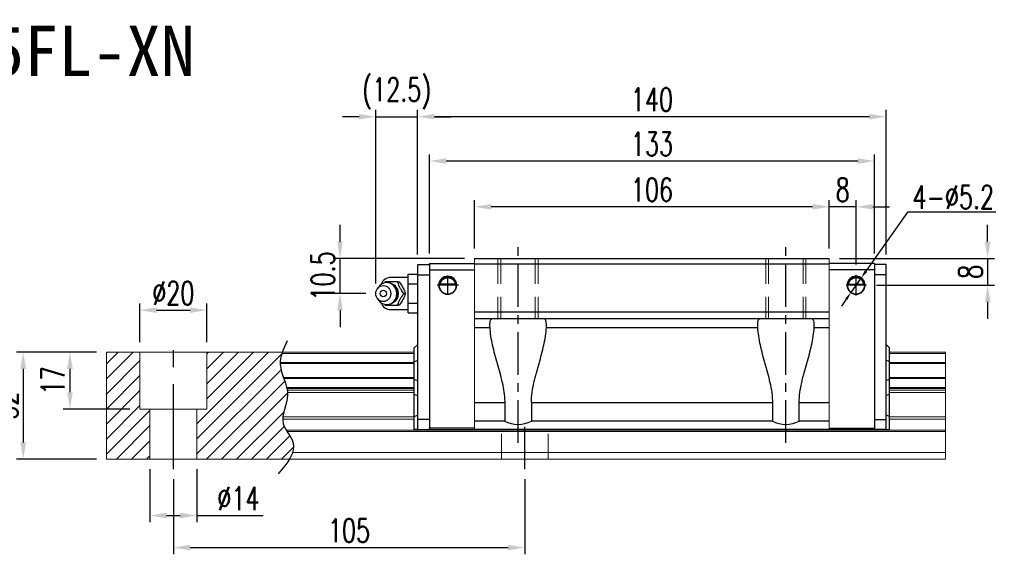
# Model space of a CAD drawing. Header units: millimetres. Extents: x 736 to 1268, y 657 to 1101.
# Tile 3 of 3: x 974 to 1268, y 657 to 816. Entities that reach past the tile are written whole.
import ezdxf
from ezdxf.enums import TextEntityAlignment as Align

# ---------------------------------------------------------------- set-up
doc = ezdxf.new("R2010")
doc.units = ezdxf.units.MM
doc.header["$LTSCALE"] = 2
doc.header["$PDSIZE"] = -1
for name, pattern in [('CENTER', [10.16, 6.35, -1.27, 1.27, -1.27]), ('DASHED', [0.75, 0.5, -0.25]), ('HIDDEN', [1.905, 1.27, -0.635])]:
    doc.linetypes.add(name, pattern=pattern)
for name, color, linetype in [('2', 7, 'Continuous'), ('CHA', 2, 'Continuous'), ('CL', 1, 'CENTER'), ('DIM', 4, 'Continuous'), ('HID', 2, 'DASHED'), ('OUT', 3, 'Continuous')]:
    doc.layers.add(name, color=color, linetype=linetype)
doc.styles.add('DIM-7', font='SIMPLEX.shx', dxfattribs={"width": 0.7, "bigfont": 'chineset.shx'})
doc.styles.add('T', font='kaiu.ttf')
doc.dimstyles.new('CNS', dxfattribs={"dimtxt": 3.5, "dimasz": 2.5, "dimexe": 1, "dimexo": 1.5, "dimgap": 0.09, "dimtad": 0, "dimdsep": 46, "dimtxsty": 'DIM-7', "dimcen": 0.09, "dimclrd": 1, "dimclre": 1, "dimclrt": 4, "dimadec": 0, "dimazin": 0, "dimtfac": 1, "dimtix": 1, "dimtmove": 2, "dimatfit": 3, "dimfxl": 1, "dimtvp": 0.971429, "dimtolj": 1, "dimarcsym": 0})
doc.dimstyles.new('CNSx1 (指線專用)', dxfattribs={"dimscale": 0.56, "dimtxt": 3.5, "dimasz": 2.5, "dimexe": 1, "dimexo": 1.5, "dimgap": 1, "dimtad": 1, "dimtih": 1, "dimtoh": 1, "dimdsep": 46, "dimtxsty": 'DIM-7', "dimcen": 0.09, "dimclrd": 256, "dimclre": 256, "dimclrt": 4, "dimadec": 0, "dimazin": 0, "dimtfac": 1, "dimtix": 1, "dimtmove": 1, "dimatfit": 3, "dimfxl": 1, "dimtvp": 0.971429, "dimtolj": 1, "dimarcsym": 0})

# ---------------------------------------------------------------- blocks, each defined once
blk = doc.blocks.new('*D4')
at = {"color": 0, "lineweight": -2}
for p, q in [((1019.79, 679.03), (1019.79, 656.61)), ((1124.79, 679.03), (1124.79, 656.61)), ((1024.79, 658.61), (1119.79, 658.61))]:
    blk.add_line(p, q, dxfattribs=at)
at = {"color": 0}
for points in [[(1024.79, 659.44), (1024.79, 657.78), (1019.79, 658.61)], [(1119.79, 659.44), (1119.79, 657.78), (1124.79, 658.61)]]:
    blk.add_solid(points, dxfattribs=at)
at = {"layer": 'DEFPOINTS', "color": 0}
for p in [(1019.79, 682.03), (1124.79, 682.03), (1124.79, 658.61)]:
    blk.add_point(p, dxfattribs=at)
at = {"color": 7, "insert": (1072.29, 663.71), "char_height": 7, "attachment_point": 5, "style": 'DIM-7'}
blk.add_mtext('\\A1;105', dxfattribs=at)
blk = doc.blocks.new('*D11')
at = {"color": 0, "lineweight": -2}
for p, q in [((1009.79, 720.03), (1009.79, 731.58)), ((1029.79, 720.03), (1029.79, 731.58)), ((1014.79, 729.58), (1024.79, 729.58))]:
    blk.add_line(p, q, dxfattribs=at)
at = {"color": 0}
for points in [[(1014.79, 730.42), (1014.79, 728.75), (1009.79, 729.58)], [(1024.79, 730.42), (1024.79, 728.75), (1029.79, 729.58)]]:
    blk.add_solid(points, dxfattribs=at)
at = {"layer": 'DEFPOINTS', "color": 0}
for p in [(1029.79, 729.58), (1009.79, 717.03), (1029.79, 717.03)]:
    blk.add_point(p, dxfattribs=at)
at = {"color": 7, "insert": (1019.79, 734.68), "char_height": 7, "attachment_point": 5, "style": 'DIM-7'}
blk.add_mtext('\\A1;%%C20', dxfattribs=at)
blk = doc.blocks.new('*D12')
at = {"color": 0, "lineweight": -2}
for p, q in [((996.79, 717.03), (986.89, 717.03)), ((988.89, 712.03), (988.89, 705.03)), ((1006.79, 700.03), (986.89, 700.03))]:
    blk.add_line(p, q, dxfattribs=at)
at = {"color": 0}
for points in [[(988.06, 712.03), (989.73, 712.03), (988.89, 717.03)], [(988.06, 705.03), (989.73, 705.03), (988.89, 700.03)]]:
    blk.add_solid(points, dxfattribs=at)
at = {"layer": 'DEFPOINTS', "color": 0}
for p in [(999.79, 717.03), (988.89, 700.03), (1009.79, 700.03)]:
    blk.add_point(p, dxfattribs=at)
at = {"color": 7, "insert": (983.79, 708.53), "char_height": 7, "attachment_point": 5, "rotation": 90, "style": 'DIM-7'}
blk.add_mtext('\\A1;17', dxfattribs=at)
blk = doc.blocks.new('*D13')
at = {"color": 0, "lineweight": -2}
for p, q in [((996.79, 717.03), (972.93, 717.03)), ((974.93, 712.03), (974.93, 690.03)), ((996.79, 685.03), (972.93, 685.03))]:
    blk.add_line(p, q, dxfattribs=at)
at = {"color": 0}
for points in [[(974.1, 712.03), (975.77, 712.03), (974.93, 717.03)], [(974.1, 690.03), (975.77, 690.03), (974.93, 685.03)]]:
    blk.add_solid(points, dxfattribs=at)
at = {"layer": 'DEFPOINTS', "color": 0}
for p in [(999.79, 717.03), (974.93, 685.03), (999.79, 685.03)]:
    blk.add_point(p, dxfattribs=at)
at = {"color": 7, "insert": (969.83, 701.03), "char_height": 7, "attachment_point": 5, "rotation": 90, "style": 'DIM-7'}
blk.add_mtext('\\A1;32', dxfattribs=at)
blk = doc.blocks.new('*D14')
at = {"color": 0, "lineweight": -2}
for p, q in [((1215.79, 748.03), (1215.79, 762.47)), ((1223.79, 743.22), (1223.79, 762.47)), ((1210.79, 760.47), (1205.79, 760.47)), ((1223.79, 760.47), (1215.79, 760.47)), ((1228.79, 760.47), (1233.79, 760.47))]:
    blk.add_line(p, q, dxfattribs=at)
at = {"color": 0}
for points in [[(1210.79, 761.3), (1210.79, 759.63), (1215.79, 760.47)], [(1228.79, 761.3), (1228.79, 759.63), (1223.79, 760.47)]]:
    blk.add_solid(points, dxfattribs=at)
at = {"layer": 'DEFPOINTS', "color": 0}
for p in [(1215.79, 760.47), (1215.79, 745.03), (1223.79, 740.22)]:
    blk.add_point(p, dxfattribs=at)
at = {"color": 7, "insert": (1219.79, 765.57), "char_height": 7, "attachment_point": 5, "style": 'DIM-7'}
blk.add_mtext('\\A1;8', dxfattribs=at)
blk = doc.blocks.new('*D16')
at = {"color": 0, "lineweight": -2}
for p, q in [((1109.79, 748.03), (1109.79, 762.47)), ((1215.79, 748.03), (1215.79, 762.47)), ((1210.79, 760.47), (1114.79, 760.47))]:
    blk.add_line(p, q, dxfattribs=at)
at = {"color": 0}
for points in [[(1114.79, 761.3), (1114.79, 759.63), (1109.79, 760.47)], [(1210.79, 761.3), (1210.79, 759.63), (1215.79, 760.47)]]:
    blk.add_solid(points, dxfattribs=at)
at = {"layer": 'DEFPOINTS', "color": 0}
for p in [(1109.79, 760.47), (1109.79, 745.03), (1215.79, 745.03)]:
    blk.add_point(p, dxfattribs=at)
at = {"color": 7, "insert": (1162.79, 765.57), "char_height": 7, "attachment_point": 5, "style": 'DIM-7'}
blk.add_mtext('\\A1;106', dxfattribs=at)
blk = doc.blocks.new('*D17')
at = {"color": 0, "lineweight": -2}
for p, q in [((1096.29, 746.53), (1096.29, 776.14)), ((1224.29, 774.14), (1101.29, 774.14)), ((1229.29, 746.53), (1229.29, 776.14))]:
    blk.add_line(p, q, dxfattribs=at)
at = {"color": 0}
for points in [[(1101.29, 774.97), (1101.29, 773.3), (1096.29, 774.14)], [(1224.29, 774.97), (1224.29, 773.3), (1229.29, 774.14)]]:
    blk.add_solid(points, dxfattribs=at)
at = {"layer": 'DEFPOINTS', "color": 0}
for p in [(1096.29, 774.14), (1096.29, 743.53), (1229.29, 743.53)]:
    blk.add_point(p, dxfattribs=at)
at = {"color": 7, "insert": (1162.79, 779.24), "char_height": 7, "attachment_point": 5, "style": 'DIM-7'}
blk.add_mtext('\\A1;133', dxfattribs=at)
blk = doc.blocks.new('*D18')
at = {"color": 0, "lineweight": -2}
for p, q in [((1263.1, 750.03), (1263.1, 755.03)), ((1218.79, 745.03), (1265.1, 745.03)), ((1263.1, 745.03), (1263.1, 737.03)), ((1229.87, 737.03), (1265.1, 737.03)), ((1263.1, 732.03), (1263.1, 727.03))]:
    blk.add_line(p, q, dxfattribs=at)
at = {"color": 0}
for points in [[(1262.27, 750.03), (1263.93, 750.03), (1263.1, 745.03)], [(1262.27, 732.03), (1263.93, 732.03), (1263.1, 737.03)]]:
    blk.add_solid(points, dxfattribs=at)
at = {"layer": 'DEFPOINTS', "color": 0}
for p in [(1215.79, 745.03), (1226.87, 737.03), (1263.1, 737.03)]:
    blk.add_point(p, dxfattribs=at)
at = {"color": 7, "insert": (1258, 741.03), "char_height": 7, "attachment_point": 5, "rotation": 90, "style": 'DIM-7'}
blk.add_mtext('\\A1;8', dxfattribs=at)
blk = doc.blocks.new('*D20')
at = {"layer": 'DEFPOINTS', "color": 0}
for p in [(1092.79, 787.4), (1092.79, 743.18), (1232.79, 743.18)]:
    blk.add_point(p, dxfattribs=at)
at = {"layer": 'DIM', "color": 0, "lineweight": -2}
for p, q in [((1092.79, 746.18), (1092.79, 789.4)), ((1232.79, 746.18), (1232.79, 789.4)), ((1227.79, 787.4), (1097.79, 787.4))]:
    blk.add_line(p, q, dxfattribs=at)
at = {"layer": 'DIM', "color": 0}
for points in [[(1097.79, 788.23), (1097.79, 786.56), (1092.79, 787.4)], [(1227.79, 788.23), (1227.79, 786.56), (1232.79, 787.4)]]:
    blk.add_solid(points, dxfattribs=at)
at = {"layer": 'DIM', "color": 7, "insert": (1162.79, 792.5), "char_height": 7, "attachment_point": 5, "style": 'DIM-7'}
blk.add_mtext('\\A1;140', dxfattribs=at)
blk = doc.blocks.new('*D26')
at = {"layer": 'DEFPOINTS', "color": 0}
for p in [(1069.59, 745.03), (1109.79, 745.03), (1080.29, 734.53)]:
    blk.add_point(p, dxfattribs=at)
at = {"layer": 'DIM', "color": 0, "lineweight": -2}
for p, q in [((1069.59, 750.03), (1069.59, 755.03)), ((1106.79, 745.03), (1067.59, 745.03)), ((1069.59, 734.53), (1069.59, 745.03)), ((1077.29, 734.53), (1067.59, 734.53)), ((1069.59, 729.53), (1069.59, 724.53))]:
    blk.add_line(p, q, dxfattribs=at)
at = {"layer": 'DIM', "color": 0}
for points in [[(1068.76, 750.03), (1070.43, 750.03), (1069.59, 745.03)], [(1068.76, 729.53), (1070.43, 729.53), (1069.59, 734.53)]]:
    blk.add_solid(points, dxfattribs=at)
at = {"layer": 'DIM', "color": 7, "insert": (1064.49, 739.78), "char_height": 7, "attachment_point": 5, "rotation": 90, "style": 'DIM-7'}
blk.add_mtext('\\A1;10.5', dxfattribs=at)
blk = doc.blocks.new('*D27')
at = {"layer": 'DEFPOINTS', "color": 0}
for p in [(1092.79, 787.4), (1092.79, 743.18), (1080.29, 734.53)]:
    blk.add_point(p, dxfattribs=at)
at = {"layer": 'DIM', "color": 0, "lineweight": -2}
for p, q in [((1080.29, 737.53), (1080.29, 789.4)), ((1092.79, 746.18), (1092.79, 789.4)), ((1075.29, 787.4), (1070.29, 787.4)), ((1080.29, 787.4), (1092.79, 787.4)), ((1097.79, 787.4), (1102.79, 787.4))]:
    blk.add_line(p, q, dxfattribs=at)
at = {"layer": 'DIM', "color": 0}
for points in [[(1075.29, 788.23), (1075.29, 786.56), (1080.29, 787.4)], [(1097.79, 788.23), (1097.79, 786.56), (1092.79, 787.4)]]:
    blk.add_solid(points, dxfattribs=at)
at = {"layer": 'DIM', "color": 7, "insert": (1086.54, 794.33), "char_height": 7, "attachment_point": 5, "style": 'DIM-7'}
blk.add_mtext('\\A1;(12.5)', dxfattribs=at)
blk = doc.blocks.new('*D29')
at = {"color": 0, "lineweight": -2}
for p, q in [((1012.79, 682.03), (1012.79, 666.2)), ((1026.79, 682.03), (1026.79, 666.2)), ((1017.79, 668.2), (1021.79, 668.2)), ((1026.79, 668.2), (1046.66, 668.2))]:
    blk.add_line(p, q, dxfattribs=at)
at = {"color": 0}
for points in [[(1017.79, 669.04), (1017.79, 667.37), (1012.79, 668.2)], [(1021.79, 669.04), (1021.79, 667.37), (1026.79, 668.2)]]:
    blk.add_solid(points, dxfattribs=at)
at = {"layer": 'DEFPOINTS', "color": 0}
for p in [(1012.79, 685.03), (1026.79, 685.03), (1026.79, 668.2)]:
    blk.add_point(p, dxfattribs=at)
at = {"color": 7, "insert": (1039.23, 673.3), "char_height": 7, "attachment_point": 5, "style": 'DIM-7'}
blk.add_mtext('\\A1;%%C14', dxfattribs=at)
blk = doc.blocks.new('*D52')
at = {"color": 0, "lineweight": -2}
for p, q in [((1239.13, 758.88), (1226.72, 741.21)), ((1265.56, 758.88), (1239.13, 758.88)), ((1222.3, 734.9), (1225.29, 739.16)), ((1220.86, 732.86), (1219.43, 730.81))]:
    blk.add_line(p, q, dxfattribs=at)
at = {"color": 0}
for points in [[(1226.38, 741.45), (1227.06, 740.97), (1225.29, 739.16)], [(1220.52, 733.1), (1221.2, 732.62), (1222.3, 734.9)]]:
    blk.add_solid(points, dxfattribs=at)
at = {"layer": 'DEFPOINTS', "color": 0}
for p in [(1225.29, 739.16), (1222.3, 734.9)]:
    blk.add_point(p, dxfattribs=at)
at = {"color": 0, "insert": (1252.84, 763.38), "char_height": 3.5, "attachment_point": 5, "style": 'DIM-7'}
blk.add_mtext('\\A1;{\\H2x;4-∅5.2}', dxfattribs=at)

msp = doc.modelspace()

# ---------------------------------------------------------------- hatches: boundary and pattern name
at = {"layer": 'DIM'}
h = msp.add_hatch(dxfattribs=at)
h.set_pattern_fill('ANSI31', color=0, style=0)
h.set_pattern_definition([(45, (695.844, 544.25), (-2.245064, 2.245064), [])])
edge = h.paths.add_edge_path()
edge.add_spline(control_points=[(1052.694, 709.462), (1052.23, 710.764), (1051.768, 712.14), (1051.724, 713.517), (1051.723, 713.602)], knot_values=[7.0410379, 7.0410379, 7.0410379, 7.0410379, 11.0834181, 11.3490412, 11.3490412, 11.3490412, 11.3490412], degree=3, periodic=0)
edge.add_spline(control_points=[(1051.723, 713.602), (1051.722, 713.7), (1051.723, 713.798), (1051.725, 713.896)], knot_values=[6.7346274, 6.7346274, 6.7346274, 6.7346274, 7.0410379, 7.0410379, 7.0410379, 7.0410379], degree=3, periodic=0)
edge.add_spline(control_points=[(1051.725, 713.896), (1051.75, 714.799), (1051.94, 715.703), (1052.226, 716.607)], knot_values=[3.908874, 3.908874, 3.908874, 3.908874, 6.7346274, 6.7346274, 6.7346274, 6.7346274], degree=3, periodic=0)
edge.add_spline(control_points=[(1052.226, 716.607), (1052.271, 716.749), (1052.318, 716.89), (1052.367, 717.032)], knot_values=[3.466366, 3.466366, 3.466366, 3.466366, 3.908874, 3.908874, 3.908874, 3.908874], degree=3, periodic=0)
edge.add_line((1052.364, 717.032), (1029.792, 717.032))
edge.add_line((1029.792, 717.032), (1029.792, 700.032))
edge.add_line((1029.792, 700.032), (1026.792, 700.032))
edge.add_line((1026.792, 700.032), (1026.792, 685.032))
edge.add_line((1026.792, 685.032), (1054.435, 685.032))
edge.add_spline(control_points=[(1054.435, 685.032), (1054.839, 685.702), (1055.171, 686.37), (1055.396, 687.032)], knot_values=[35.0876755, 35.0876755, 35.0876755, 35.0876755, 37.2888756, 37.2888756, 37.2888756, 37.2888756], degree=3, periodic=0)
edge.add_spline(control_points=[(1055.396, 687.032), (1055.754, 688.086), (1055.936, 690.209), (1054.436, 692.257), (1053.755, 693.325)], knot_values=[27.949439, 27.949439, 27.949439, 27.949439, 31.4503537, 35.0876755, 35.0876755, 35.0876755, 35.0876755], degree=3, periodic=0)
edge.add_spline(control_points=[(1053.755, 693.325), (1053.68, 693.442), (1053.607, 693.56), (1053.534, 693.678)], knot_values=[27.5490533, 27.5490533, 27.5490533, 27.5490533, 27.949439, 27.949439, 27.949439, 27.949439], degree=3, periodic=0)
edge.add_spline(control_points=[(1053.534, 693.678), (1053.133, 694.336), (1052.569, 695.416), (1052.456, 696.551), (1052.461, 696.989)], knot_values=[23.9494384, 23.9494384, 23.9494384, 23.9494384, 26.1777675, 27.5490533, 27.5490533, 27.5490533, 27.5490533], degree=3, periodic=0)
edge.add_spline(control_points=[(1052.461, 696.989), (1052.463, 697.223), (1052.479, 697.459), (1052.506, 697.696)], knot_values=[23.2175338, 23.2175338, 23.2175338, 23.2175338, 23.9494384, 23.9494384, 23.9494384, 23.9494384], degree=3, periodic=0)
edge.add_spline(control_points=[(1052.506, 697.696), (1052.749, 699.837), (1053.994, 702.332), (1053.919, 704.748), (1053.902, 704.971)], knot_values=[15.9420699, 15.9420699, 15.9420699, 15.9420699, 22.5462419, 23.2175338, 23.2175338, 23.2175338, 23.2175338], degree=3, periodic=0)
edge.add_spline(control_points=[(1053.902, 704.971), (1053.885, 705.207), (1053.856, 705.443), (1053.818, 705.678)], knot_values=[15.228195, 15.228195, 15.228195, 15.228195, 15.9420699, 15.9420699, 15.9420699, 15.9420699], degree=3, periodic=0)
edge.add_spline(control_points=[(1053.818, 705.678), (1053.792, 705.845), (1053.76, 706.012), (1053.725, 706.178)], knot_values=[14.7203513, 14.7203513, 14.7203513, 14.7203513, 15.228195, 15.228195, 15.228195, 15.228195], degree=3, periodic=0)
edge.add_spline(control_points=[(1053.725, 706.178), (1053.705, 706.271), (1053.684, 706.364), (1053.662, 706.457)], knot_values=[14.4372251, 14.4372251, 14.4372251, 14.4372251, 14.7203513, 14.7203513, 14.7203513, 14.7203513], degree=3, periodic=0)
edge.add_spline(control_points=[(1053.662, 706.457), (1053.445, 707.368), (1053.121, 708.271), (1052.799, 709.168)], knot_values=[11.6531458, 11.6531458, 11.6531458, 11.6531458, 14.4372251, 14.4372251, 14.4372251, 14.4372251], degree=3, periodic=0)
edge.add_spline(control_points=[(1052.799, 709.168), (1052.764, 709.266), (1052.729, 709.364), (1052.694, 709.462)], knot_values=[11.3490412, 11.3490412, 11.3490412, 11.3490412, 11.6531458, 11.6531458, 11.6531458, 11.6531458], degree=3, periodic=0)
edge.add_line((1052.694, 709.462), (1052.694, 709.462))
h.paths.add_polyline_path([(1009.792, 717.032), (999.792, 717.032), (999.792, 685.032), (1012.792, 685.032), (1012.792, 700.032), (1009.792, 700.032)])

# ---------------------------------------------------------------- linework, layer by layer
at = {"layer": '2', "color": 0, "linetype": 'Continuous'}
for p, q in [((1092.792, 743.182), (1096.292, 743.182)), ((1092.792, 740.182), (1092.792, 743.182)), ((1096.292, 743.532), (1096.292, 741.632)), ((1096.292, 743.532), (1109.792, 743.532)), ((1096.292, 741.632), (1109.792, 741.632)), ((1096.292, 741.632), (1096.292, 694.332)), ((1229.292, 743.532), (1215.793, 743.532)), ((1229.292, 741.632), (1215.793, 741.632)), ((1229.292, 743.532), (1229.292, 741.632)), ((1229.292, 743.182), (1229.292, 740.182)), ((1232.792, 743.182), (1229.292, 743.182)), ((1229.292, 741.632), (1229.292, 694.332)), ((1232.792, 740.182), (1232.792, 743.182)), ((1089.992, 739.332), (1084.709, 739.332)), ((1089.992, 740.305), (1092.792, 740.305)), ((1089.992, 737.419), (1089.992, 740.305)), ((1092.792, 696.932), (1092.792, 740.182)), ((1092.792, 740.182), (1096.292, 740.182)), ((1232.792, 740.182), (1229.292, 740.182)), ((1232.792, 696.932), (1232.792, 740.182)), ((1081.09, 736.491), (1080.725, 735.957)), ((1089.992, 737.419), (1092.792, 737.419)), ((1089.992, 731.645), (1089.992, 737.419)), ((1104.101, 737.307), (1099.484, 737.307)), ((1104.073, 737.332), (1099.512, 737.332)), ((1221.484, 737.307), (1226.101, 737.307)), ((1221.512, 737.332), (1226.073, 737.332)), ((1080.725, 733.107), (1081.09, 732.573)), ((1084.709, 729.732), (1089.992, 729.732)), ((1089.992, 728.758), (1089.992, 731.645)), ((1089.992, 731.645), (1092.792, 731.645)), ((1089.992, 728.758), (1092.792, 728.758)), ((1091.792, 718.332), (1092.792, 719.332)), ((1091.792, 714.184), (1091.792, 718.332)), ((1233.792, 718.332), (1232.792, 719.332)), ((1233.792, 714.184), (1233.792, 718.332)), ((1091.792, 714.184), (1092.792, 714.548)), ((1091.792, 708.88), (1091.792, 714.184)), ((1233.792, 714.184), (1232.792, 714.548)), ((1233.792, 708.88), (1233.792, 714.184)), ((1091.792, 708.88), (1092.792, 708.516)), ((1091.792, 704.411), (1091.792, 708.88)), ((1233.792, 708.88), (1232.792, 708.516)), ((1233.792, 704.411), (1233.792, 708.88)), ((1091.792, 697.82), (1091.792, 704.411)), ((1091.792, 704.411), (1092.792, 704.047)), ((1233.792, 704.411), (1232.792, 704.047)), ((1233.792, 697.82), (1233.792, 704.411)), ((1091.792, 697.82), (1092.792, 698.235)), ((1091.792, 693.932), (1091.792, 697.82)), ((1233.792, 697.82), (1232.792, 698.235)), ((1233.792, 693.932), (1233.792, 697.82)), ((1096.292, 696.932), (1092.792, 696.932)), ((1092.792, 693.932), (1092.792, 696.932)), ((1096.292, 696.932), (1096.292, 693.932)), ((1096.292, 693.932), (1096.292, 694.332)), ((1109.792, 694.332), (1096.292, 694.332)), ((1215.792, 694.332), (1229.292, 694.332)), ((1229.292, 696.932), (1232.792, 696.932)), ((1229.292, 693.932), (1229.292, 694.332)), ((1232.792, 693.932), (1232.792, 696.932)), ((1092.792, 693.932), (1091.792, 693.932)), ((1092.792, 693.932), (1096.292, 693.932)), ((1096.292, 693.932), (1109.792, 693.932)), ((1229.292, 693.932), (1215.792, 693.932)), ((1232.792, 693.932), (1229.292, 693.932)), ((1232.792, 693.932), (1233.792, 693.932))]:
    msp.add_line(p, q, dxfattribs=at)
for centre, radius, start, end in [((1084.709, 736.332), 3, 89.99998, 161.42204), ((1101.792, 737.032), 2.7, 90, 270), ((1101.792, 737.032), 2.6, 90, 270), ((1101.792, 737.032), 2.7, 270, 90), ((1101.792, 737.032), 2.6, 270, 90), ((1223.792, 737.032), 2.7, 90, 270), ((1223.792, 737.032), 2.6, 90, 270), ((1223.792, 737.032), 2.7, 270, 90), ((1223.792, 737.032), 2.6, 270, 90), ((1084.709, 732.732), 3, 198.57796, 270.00002)]:
    msp.add_arc(centre, radius, start, end, dxfattribs=at)
at = {"layer": '2', "color": 0, "linetype": 'Continuous', "extrusion": (0, 0, -1)}
for centre, start, end in [((-1101.792, 737.032), 7.49472, 90), ((-1101.792, 737.032), 90, 172.50528), ((-1223.792, 737.032), 7.49472, 90), ((-1223.792, 737.032), 90, 172.50528)]:
    msp.add_arc(centre, 2.3, start, end, dxfattribs=at)
at = {"layer": '2', "color": 0, "linetype": 'Continuous'}
for major_axis in [(0, -2.4), (0, -1)]:
    msp.add_ellipse((1082.51, 734.532), major_axis=major_axis, ratio=0.9238797, dxfattribs=at)
for centre, major_axis, start_param, end_param in [((1083.543, 734.532), (0, -3.3), 3.1415926, 4.0769035), ((1083.543, 734.532), (0, -3.3), 0, 3.1415927), ((1084.358, 734.532), (0, -2.962), 0.4233297, 2.6987264), ((1083.543, 734.532), (0, -3.3), 5.3479724, 6.2831853)]:
    msp.add_ellipse(centre, major_axis=major_axis, ratio=0.9238797, start_param=start_param, end_param=end_param, dxfattribs=at)
for points, knots in [([(1099.484, 737.307), (1099.51, 737.539), (1099.572, 737.766), (1099.744, 738.172), (1099.855, 738.356), (1100.171, 738.757), (1100.399, 738.952), (1100.819, 739.197), (1101, 739.276), (1101.314, 739.362), (1101.435, 739.386), (1101.637, 739.408), (1101.715, 739.412), (1101.792, 739.412)], [0, 0, 0, 0, 0.187135, 0.187135, 0.3722972, 0.3722972, 0.651232, 0.651232, 0.8354912, 0.8354912, 0.9393137, 0.9393137, 1, 1, 1, 1]), ([(1101.792, 739.412), (1101.918, 739.412), (1102.046, 739.4), (1102.341, 739.35), (1102.505, 739.3), (1102.944, 739.117), (1103.2, 738.945), (1103.591, 738.551), (1103.744, 738.345), (1103.955, 737.925), (1104.028, 737.717), (1104.084, 737.437), (1104.094, 737.372), (1104.101, 737.307)], [0, 0, 0, 0, 0.0998047, 0.0998047, 0.2515472, 0.2515472, 0.5439534, 0.5439534, 0.769985, 0.769985, 0.9482846, 0.9482846, 1, 1, 1, 1]), ([(1223.792, 739.412), (1223.666, 739.412), (1223.539, 739.4), (1223.244, 739.35), (1223.08, 739.3), (1222.641, 739.117), (1222.385, 738.945), (1221.994, 738.551), (1221.841, 738.345), (1221.63, 737.925), (1221.557, 737.717), (1221.501, 737.437), (1221.491, 737.372), (1221.484, 737.307)], [0, 0, 0, 0, 0.0998047, 0.0998047, 0.2515472, 0.2515472, 0.5439534, 0.5439534, 0.769985, 0.769985, 0.9482846, 0.9482846, 1, 1, 1, 1]), ([(1226.101, 737.307), (1226.075, 737.539), (1226.013, 737.766), (1225.841, 738.172), (1225.73, 738.356), (1225.413, 738.757), (1225.186, 738.952), (1224.766, 739.197), (1224.585, 739.276), (1224.271, 739.362), (1224.15, 739.386), (1223.947, 739.408), (1223.87, 739.412), (1223.792, 739.412)], [0, 0, 0, 0, 0.187135, 0.187135, 0.3722972, 0.3722972, 0.651232, 0.651232, 0.8354912, 0.8354912, 0.9393137, 0.9393137, 1, 1, 1, 1]), ([(1086.834, 738.032), (1086.115, 738.032), (1085.347, 738.032), (1084.039, 738.032), (1083.553, 738.032), (1083.1, 738.032)], [0, 0, 0, 0, 0.5, 0.5, 1, 1, 1, 1]), ([(1086.843, 734.532), (1086.842, 734.782), (1086.787, 735.279), (1086.53, 736.007), (1086.102, 736.665), (1085.527, 737.209), (1084.842, 737.597), (1084.162, 737.803), (1083.725, 737.822), (1083.542, 737.813)], [0, 0, 0, 0, 0.1424122, 0.2912277, 0.4421098, 0.5939693, 0.7455107, 0.8956214, 1, 1, 1, 1]), ([(1088.701, 734.532), (1088.435, 734.878), (1088.168, 735.232), (1087.751, 735.861), (1087.59, 736.13), (1087.321, 736.657), (1087.21, 736.92), (1087.006, 737.466), (1086.918, 737.751), (1086.834, 738.032)], [0, 0, 0, 0, 0.316279, 0.316279, 0.5305075, 0.5305075, 0.7443494, 0.7443494, 1, 1, 1, 1]), ([(1087.248, 738.032), (1087.661, 737.485), (1088.059, 736.899), (1088.712, 735.677), (1088.943, 735.082), (1089.115, 734.532)], [0, 0, 0, 0, 0.5, 0.5, 1, 1, 1, 1]), ([(1083.884, 731.254), (1083.931, 731.257), (1084.227, 731.285), (1084.758, 731.436), (1085.419, 731.783), (1085.98, 732.267), (1086.42, 732.861), (1086.719, 733.539), (1086.83, 734.112), (1086.843, 734.445), (1086.843, 734.532)], [0, 0, 0, 0, 0.0297339, 0.1848987, 0.3380427, 0.4898314, 0.6411412, 0.7929758, 0.9463445, 1, 1, 1, 1]), ([(1086.834, 731.032), (1086.937, 731.378), (1087.048, 731.732), (1087.302, 732.361), (1087.428, 732.63), (1087.721, 733.157), (1087.89, 733.42), (1088.27, 733.966), (1088.485, 734.251), (1088.701, 734.532)], [0, 0, 0, 0, 0.316279, 0.316279, 0.5305075, 0.5305075, 0.7443494, 0.7443494, 1, 1, 1, 1]), ([(1089.115, 734.532), (1088.944, 733.985), (1088.718, 733.399), (1088.067, 732.177), (1087.663, 731.582), (1087.248, 731.032)], [0, 0, 0, 0, 0.5, 0.5, 1, 1, 1, 1]), ([(1083.1, 731.032), (1083.559, 731.032), (1084.053, 731.032), (1085.402, 731.032), (1086.125, 731.032), (1086.834, 731.032)], [0, 0, 0, 0, 0.5, 0.5, 1, 1, 1, 1])]:
    msp.add_open_spline(points, degree=3, knots=knots, dxfattribs=at)
for points, degree in [([(1083.1, 738.032), (1083.012, 737.917), (1082.924, 737.802), (1082.836, 737.685)], 3), ([(1086.834, 738.032), (1087.248, 738.032)], 1), ([(1099.512, 737.332), (1099.503, 737.324), (1099.493, 737.315), (1099.484, 737.307)], 3), ([(1104.101, 737.307), (1104.092, 737.315), (1104.082, 737.324), (1104.073, 737.332)], 3), ([(1221.484, 737.307), (1221.493, 737.315), (1221.503, 737.324), (1221.512, 737.332)], 3), ([(1226.073, 737.332), (1226.082, 737.324), (1226.092, 737.315), (1226.101, 737.307)], 3), ([(1088.701, 734.532), (1089.115, 734.532)], 1), ([(1082.856, 731.353), (1082.937, 731.245), (1083.018, 731.138), (1083.1, 731.032)], 3), ([(1083.565, 731.253), (1083.622, 731.25), (1083.679, 731.249), (1083.736, 731.249)], 3), ([(1087.248, 731.032), (1086.834, 731.032)], 1)]:
    msp.add_open_spline(points, degree=degree, dxfattribs=at)
at = {"layer": 'CL', "color": 0}
for p, q in [((1122.792, 689.932), (1122.792, 749.032)), ((1202.792, 689.932), (1202.792, 749.032)), ((1124.792, 682.032), (1124.792, 697.182))]:
    msp.add_line(p, q, dxfattribs=at)
at = {"layer": 'CL', "color": 0, "ltscale": 2}
msp.add_line((1019.792, 682.032), (1019.792, 720.032), dxfattribs=at)
at = {"layer": 'DIM', "color": 0}
for p, q in [((1101.792, 734.135), (1101.792, 739.834)), ((1223.792, 733.913), (1223.792, 740.151)), ((1104.979, 737.032), (1098.606, 737.032)), ((1226.868, 737.032), (1220.816, 737.032))]:
    msp.add_line(p, q, dxfattribs=at)
msp.add_open_spline([(1053.782, 720.36), (1052.698, 718.021), (1050.232, 712.704), (1055.946, 704.622), (1050.518, 696.22), (1058.065, 689.025), (1053.808, 683.882), (1051.147, 680.667)], degree=3, knots=[0, 0, 0, 0, 7.306661, 16.6133617, 25.3207242, 31.5867608, 42.0326146, 42.0326146, 42.0326146, 42.0326146], dxfattribs=at)
at = {"layer": 'HID', "color": 7, "linetype": 'HIDDEN', "lineweight": 0, "ltscale": 3}
for p, q in [((1116.792, 745.032), (1116.792, 727.032)), ((1117.642, 745.032), (1117.642, 727.032)), ((1127.942, 745.032), (1127.942, 727.032)), ((1128.792, 745.032), (1128.792, 727.032)), ((1196.792, 745.032), (1196.792, 727.032)), ((1197.642, 745.032), (1197.642, 727.032)), ((1207.942, 745.032), (1207.942, 727.032)), ((1208.792, 745.032), (1208.792, 727.032))]:
    msp.add_line(p, q, dxfattribs=at)
at = {"layer": 'HID', "color": 0, "linetype": 'HIDDEN', "lineweight": 0, "ltscale": 3}
for p, q in [((1117.792, 685.032), (1117.792, 693.932)), ((1131.792, 685.032), (1131.792, 693.932))]:
    msp.add_line(p, q, dxfattribs=at)
at = {"layer": 'OUT', "color": 7, "linetype": 'Continuous', "lineweight": 15}
for p, q in [((1109.792, 745.032), (1109.792, 693.932)), ((1215.792, 745.032), (1215.792, 693.932))]:
    msp.add_line(p, q, dxfattribs=at)
at = {"layer": 'OUT', "color": 7}
for p, q in [((1109.792, 745.032), (1215.792, 745.032)), ((1215.792, 743.282), (1109.792, 743.282)), ((1215.792, 728.932), (1109.792, 728.932)), ((1215.792, 727.032), (1109.792, 727.032)), ((1109.792, 724.403), (1114.313, 724.403)), ((1131.272, 724.403), (1194.313, 724.403)), ((1211.272, 724.403), (1215.792, 724.403)), ((1109.792, 701.932), (1118.792, 701.932)), ((1118.792, 701.932), (1118.792, 696.432)), ((1126.792, 701.932), (1198.792, 701.932)), ((1126.792, 701.932), (1126.792, 696.432)), ((1198.792, 701.932), (1198.792, 696.432)), ((1206.792, 696.432), (1206.792, 701.932)), ((1206.792, 701.932), (1215.792, 701.932)), ((1118.792, 696.432), (1109.792, 696.432)), ((1198.792, 696.432), (1126.792, 696.432)), ((1215.792, 696.432), (1206.792, 696.432)), ((1215.792, 693.932), (1109.792, 693.932))]:
    msp.add_line(p, q, dxfattribs=at)
at = {"layer": 'OUT', "color": 0, "linetype": 'Continuous', "lineweight": 15}
for p, q in [((999.792, 717.032), (1091.792, 717.032)), ((999.792, 685.032), (999.792, 717.032)), ((1009.792, 700.032), (1009.792, 717.032)), ((1029.792, 700.032), (1029.792, 717.032)), ((1052.226, 716.607), (1091.792, 716.607)), ((1233.792, 717.032), (1250.481, 717.032)), ((1233.792, 716.607), (1250.481, 716.607)), ((1250.481, 716.607), (1250.481, 717.032)), ((1250.481, 713.896), (1250.481, 716.607)), ((1051.723, 713.602), (1091.792, 713.602)), ((1051.725, 713.896), (1091.792, 713.896)), ((1233.792, 713.896), (1250.481, 713.896)), ((1233.792, 713.602), (1250.481, 713.602)), ((1250.481, 713.602), (1250.481, 713.896)), ((1250.481, 709.462), (1250.481, 713.602)), ((1052.694, 709.462), (1091.792, 709.462)), ((1052.799, 709.168), (1091.792, 709.168)), ((1233.792, 709.462), (1250.481, 709.462)), ((1233.792, 709.168), (1250.481, 709.168)), ((1250.481, 709.168), (1250.481, 709.462)), ((1250.481, 706.457), (1250.481, 709.168)), ((1053.662, 706.457), (1091.792, 706.457)), ((1053.725, 706.178), (1091.792, 706.178)), ((1233.792, 706.457), (1250.481, 706.457)), ((1233.792, 706.178), (1250.481, 706.178)), ((1250.481, 706.178), (1250.481, 706.457)), ((1250.481, 705.678), (1250.481, 706.178)), ((1053.818, 705.678), (1091.792, 705.678)), ((1053.902, 704.971), (1091.792, 704.971)), ((1233.792, 705.678), (1250.481, 705.678)), ((1233.792, 704.971), (1250.481, 704.971)), ((1250.481, 704.971), (1250.481, 705.678)), ((1250.481, 697.696), (1250.481, 704.971)), ((1009.792, 700.032), (1029.792, 700.032)), ((1012.792, 685.032), (1012.792, 700.032)), ((1026.792, 685.032), (1026.792, 700.032)), ((1052.506, 697.696), (1091.792, 697.696)), ((1233.792, 697.696), (1250.481, 697.696)), ((1250.481, 696.989), (1250.481, 697.696)), ((1052.461, 696.989), (1091.792, 696.989)), ((1233.792, 696.989), (1250.481, 696.989)), ((1250.481, 693.678), (1250.481, 696.989)), ((1053.534, 693.678), (1250.481, 693.678)), ((1053.755, 693.325), (1250.481, 693.325)), ((1250.481, 693.325), (1250.481, 693.678)), ((1250.481, 687.032), (1250.481, 693.325)), ((1055.396, 687.032), (1250.481, 687.032)), ((1250.481, 685.032), (1250.481, 687.032)), ((999.792, 685.032), (1250.481, 685.032))]:
    msp.add_line(p, q, dxfattribs=at)
at = {"layer": 'OUT', "color": 7}
for centre in [(1122.792, 703.932), (1202.792, 703.932)]:
    msp.add_arc(centre, 8.5, 241.92751, 298.07249, dxfattribs=at)
for points, knots in [([(1115.503, 727.032), (1115.373, 727.032), (1115.252, 727.02), (1115.032, 726.969), (1114.934, 726.931), (1114.761, 726.825), (1114.685, 726.758), (1114.553, 726.592), (1114.498, 726.493), (1114.411, 726.268), (1114.377, 726.141), (1114.328, 725.86), (1114.311, 725.704), (1114.284, 725.201), (1114.293, 724.824), (1114.313, 724.403)], [0, 0, 0, 0, 0.125, 0.125, 0.25, 0.25, 0.375, 0.375, 0.5, 0.5, 0.625, 0.625, 0.75, 0.75, 1, 1, 1, 1]), ([(1131.272, 724.403), (1131.292, 724.819), (1131.301, 725.197), (1131.265, 725.871), (1131.219, 726.151), (1131.088, 726.489), (1131.033, 726.589), (1130.903, 726.756), (1130.827, 726.824), (1130.565, 726.984), (1130.341, 727.032), (1130.082, 727.032)], [0, 0, 0, 0, 0.25, 0.25, 0.5, 0.5, 0.625, 0.625, 0.75, 0.75, 1, 1, 1, 1]), ([(1195.503, 727.032), (1195.373, 727.032), (1195.252, 727.02), (1195.032, 726.969), (1194.934, 726.931), (1194.761, 726.825), (1194.685, 726.758), (1194.553, 726.592), (1194.498, 726.493), (1194.411, 726.268), (1194.377, 726.141), (1194.328, 725.86), (1194.311, 725.704), (1194.284, 725.201), (1194.293, 724.824), (1194.313, 724.403)], [0, 0, 0, 0, 0.125, 0.125, 0.25, 0.25, 0.375, 0.375, 0.5, 0.5, 0.625, 0.625, 0.75, 0.75, 1, 1, 1, 1]), ([(1211.272, 724.403), (1211.292, 724.819), (1211.301, 725.197), (1211.265, 725.871), (1211.219, 726.151), (1211.088, 726.489), (1211.033, 726.589), (1210.903, 726.756), (1210.827, 726.824), (1210.565, 726.984), (1210.341, 727.032), (1210.082, 727.032)], [0, 0, 0, 0, 0.25, 0.25, 0.5, 0.5, 0.625, 0.625, 0.75, 0.75, 1, 1, 1, 1]), ([(1114.313, 724.403), (1114.353, 723.556), (1114.449, 722.699), (1114.716, 720.959), (1114.888, 720.076), (1115.288, 718.284), (1115.515, 717.372), (1116.002, 715.529), (1116.26, 714.603), (1116.784, 712.738), (1117.05, 711.799), (1117.564, 709.901), (1117.812, 708.942), (1118.251, 706.997), (1118.443, 706.011), (1118.647, 704.499), (1118.701, 703.989), (1118.774, 702.962), (1118.792, 702.447), (1118.792, 701.932)], [0, 0, 0, 0, 0.125, 0.125, 0.25, 0.25, 0.375, 0.375, 0.5, 0.5, 0.625, 0.625, 0.75, 0.75, 0.875, 0.875, 0.9375, 0.9375, 1, 1, 1, 1]), ([(1126.792, 701.932), (1126.792, 702.958), (1126.868, 703.969), (1127.135, 705.969), (1127.325, 706.958), (1127.657, 708.43), (1127.775, 708.92), (1128.021, 709.891), (1128.148, 710.372), (1128.536, 711.805), (1128.803, 712.746), (1129.587, 715.537), (1130.089, 717.354), (1130.689, 720.038), (1130.863, 720.926), (1131.136, 722.69), (1131.232, 723.555), (1131.272, 724.403)], [0, 0, 0, 0, 0.125, 0.125, 0.25, 0.25, 0.3125, 0.3125, 0.375, 0.375, 0.5, 0.5, 0.75, 0.75, 0.875, 0.875, 1, 1, 1, 1]), ([(1194.313, 724.403), (1194.353, 723.556), (1194.449, 722.699), (1194.716, 720.959), (1194.888, 720.076), (1195.288, 718.284), (1195.515, 717.372), (1196.002, 715.529), (1196.26, 714.603), (1196.784, 712.738), (1197.05, 711.799), (1197.564, 709.901), (1197.812, 708.942), (1198.251, 706.997), (1198.443, 706.011), (1198.647, 704.499), (1198.701, 703.989), (1198.774, 702.962), (1198.792, 702.447), (1198.792, 701.932)], [0, 0, 0, 0, 0.125, 0.125, 0.25, 0.25, 0.375, 0.375, 0.5, 0.5, 0.625, 0.625, 0.75, 0.75, 0.875, 0.875, 0.9375, 0.9375, 1, 1, 1, 1]), ([(1206.792, 701.932), (1206.792, 702.958), (1206.868, 703.969), (1207.135, 705.969), (1207.325, 706.958), (1207.657, 708.43), (1207.775, 708.92), (1208.021, 709.891), (1208.148, 710.372), (1208.536, 711.805), (1208.803, 712.746), (1209.587, 715.537), (1210.089, 717.354), (1210.689, 720.038), (1210.863, 720.926), (1211.136, 722.69), (1211.232, 723.555), (1211.272, 724.403)], [0, 0, 0, 0, 0.125, 0.125, 0.25, 0.25, 0.3125, 0.3125, 0.375, 0.375, 0.5, 0.5, 0.75, 0.75, 0.875, 0.875, 1, 1, 1, 1])]:
    msp.add_open_spline(points, degree=3, knots=knots, dxfattribs=at)

# ---------------------------------------------------------------- texts
at = {"layer": 'CHA', "color": 7, "style": 'T'}
msp.add_text('TRH45FL-XN', height=15, dxfattribs=at).set_placement((975.203, 806.941), align=Align.MIDDLE)

# ---------------------------------------------------------------- dimensions: what is measured, and where the dimension line sits
at = {"color": 0}
for base, p1, p2, picture, middle in [((1096.292, 774.138), (1229.292, 743.532), (1096.292, 743.532), '*D17', (1162.792, 779.238)), ((1109.792, 760.467), (1215.792, 745.032), (1109.792, 745.032), '*D16', (1162.792, 765.567)), ((1215.792, 760.467), (1223.792, 740.222), (1215.792, 745.032), '*D14', (1219.792, 765.567)), ((1124.792, 658.61), (1019.792, 682.032), (1124.792, 682.032), '*D4', (1072.292, 663.71))]:
    dim = msp.add_linear_dim(base=base, p1=p1, p2=p2, dimstyle='CNS', override={"dimscale": 2, "dimgap": 0.8, "dimtad": 1, "dimclrd": 0, "dimclre": 0, "dimclrt": 7, "dimtmove": 1}, dxfattribs=at)
    dim.commit()
    dim.dimension.update_dxf_attribs({"geometry": picture, "text_midpoint": middle})
at = {"color": 7}
dim = msp.add_diameter_dim_2p(p1=(1222.299, 734.904), p2=(1225.286, 739.16), text='{\\H2x;4-<>}', dimstyle='CNSx1 (指線專用)', override={"dimscale": 1, "dimclrd": 0, "dimclre": 0, "dimclrt": 0}, dxfattribs=at)
dim.commit()
dim.dimension.update_dxf_attribs({"geometry": '*D52', "text_midpoint": (1239.126, 758.883), "dimtype": 163})
at = {"color": 0}
for base, p1, p2, picture, middle in [((1263.1, 737.032), (1215.792, 745.032), (1226.868, 737.032), '*D18', (1258, 741.032)), ((974.934, 685.032), (999.792, 717.032), (999.792, 685.032), '*D13', (969.834, 701.032)), ((988.895, 700.032), (999.792, 717.032), (1009.792, 700.032), '*D12', (983.795, 708.532))]:
    dim = msp.add_linear_dim(base=base, p1=p1, p2=p2, angle=90, dimstyle='CNS', override={"dimscale": 2, "dimgap": 0.8, "dimtad": 1, "dimclrd": 0, "dimclre": 0, "dimclrt": 7, "dimtmove": 1}, dxfattribs=at)
    dim.commit()
    dim.dimension.update_dxf_attribs({"geometry": picture, "text_midpoint": middle})
dim = msp.add_linear_dim(base=(1029.792, 729.583), p1=(1009.792, 717.032), p2=(1029.792, 717.032), text='%%C<>', dimstyle='CNS', override={"dimscale": 2, "dimgap": 0.8, "dimtad": 1, "dimclrd": 0, "dimclre": 0, "dimclrt": 7, "dimtmove": 1}, dxfattribs=at)
dim.commit()
dim.dimension.update_dxf_attribs({"geometry": '*D11', "text_midpoint": (1019.792, 734.683)})
dim = msp.add_linear_dim(base=(1026.792, 668.202), p1=(1012.792, 685.032), p2=(1026.792, 685.032), angle=180, text='%%C<>', dimstyle='CNS', override={"dimscale": 2, "dimgap": 0.8, "dimtad": 1, "dimclrd": 0, "dimclre": 0, "dimclrt": 7, "dimtmove": 0}, dxfattribs=at)
dim.commit()
dim.dimension.update_dxf_attribs({"geometry": '*D29', "text_midpoint": (1039.226, 668.202), "dimtype": 160})
at = {"layer": 'DIM', "color": 0}
dim = msp.add_linear_dim(base=(1092.792, 787.397), p1=(1080.292, 734.532), p2=(1092.792, 743.182), text='(<>)', dimstyle='CNS', override={"dimscale": 2, "dimgap": 0.8, "dimtad": 1, "dimclrd": 0, "dimclre": 0, "dimclrt": 7, "dimtmove": 1}, dxfattribs=at)
dim.commit()
dim.dimension.update_dxf_attribs({"geometry": '*D27', "text_midpoint": (1086.542, 794.331)})
dim = msp.add_linear_dim(base=(1092.792, 787.397), p1=(1232.792, 743.182), p2=(1092.792, 743.182), dimstyle='CNS', override={"dimscale": 2, "dimgap": 0.8, "dimtad": 1, "dimclrd": 0, "dimclre": 0, "dimclrt": 7, "dimtmove": 1}, dxfattribs=at)
dim.commit()
dim.dimension.update_dxf_attribs({"geometry": '*D20', "text_midpoint": (1162.792, 792.497)})
dim = msp.add_linear_dim(base=(1069.592, 745.032), p1=(1080.292, 734.532), p2=(1109.792, 745.032), angle=90, dimstyle='CNS', override={"dimscale": 2, "dimgap": 0.8, "dimtad": 1, "dimclrd": 0, "dimclre": 0, "dimclrt": 7, "dimtmove": 1}, dxfattribs=at)
dim.commit()
dim.dimension.update_dxf_attribs({"geometry": '*D26', "text_midpoint": (1064.492, 739.782)})

doc.saveas('drawing.dxf')
